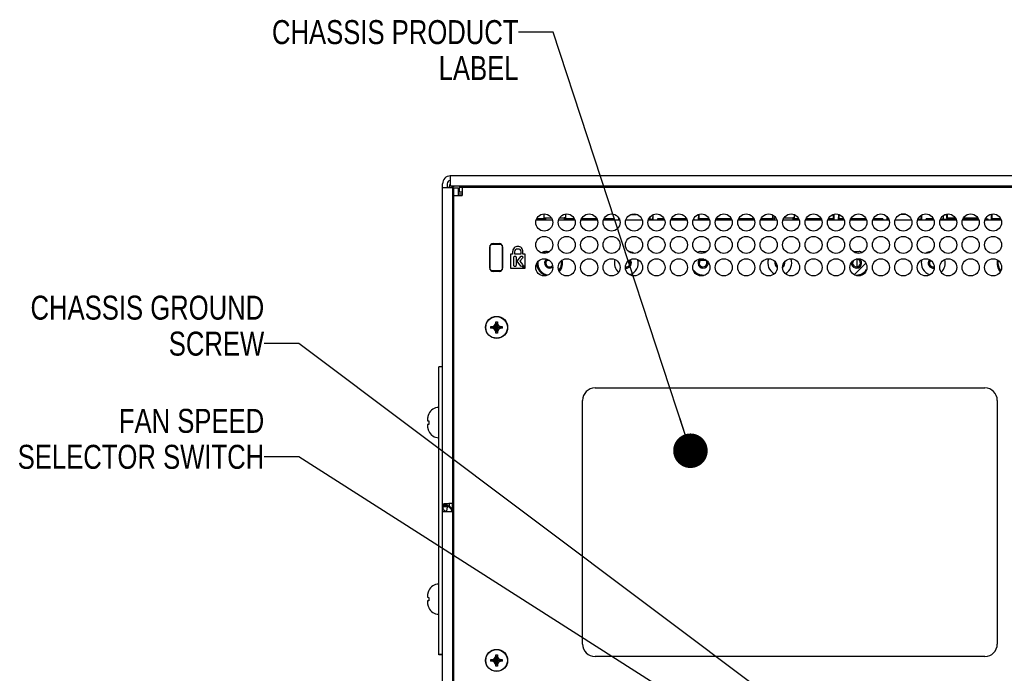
# Model space of a CAD drawing. Header units: inches. Extents: x 0 to 34, y 0 to 22.
# Tile 36 of 37: x 23.3 to 28.5, y 13.6 to 17. Entities that reach past the tile are written whole.
import ezdxf

# ---------------------------------------------------------------- set-up
doc = ezdxf.new("R2010")
doc.units = ezdxf.units.IN
doc.header["$LTSCALE"] = 1.87
doc.header["$MEASUREMENT"] = 0
doc.layers.get('0').update_dxf_attribs({"linetype": 'CONTINUOUS'})
for name, color, linetype in [('02___PRT_ALL_AXES', 7, 'CONTINUOUS'), ('0_COMPONENTS', 7, 'CONTINUOUS'), ('DATUMCURVES', 7, 'CONTINUOUS'), ('DETAIL', 7, 'CONTINUOUS')]:
    doc.layers.add(name, color=color, linetype=linetype)
doc.styles.get("Standard").update_dxf_attribs({"font": 'txt', "width": 0.8})
doc.dimstyles.get("Standard").update_dxf_attribs({"dimtxt": 0.125, "dimasz": 0.18, "dimexe": 0.18, "dimexo": 0.0625, "dimgap": 0.09, "dimtad": 0, "dimtih": 1, "dimtoh": 1, "dimdec": 3, "dimzin": 4, "dimdsep": 46, "dimtxsty": 'STANDARD', "dimblk": '_FILLED', "dimblk1": '_FILLED', "dimblk2": '_FILLED', "dimcen": 0.09, "dimadec": 0, "dimazin": 0, "dimtol": 1, "dimtp": 0.01, "dimtm": 0.01, "dimtfac": 1, "dimtdec": 3, "dimtofl": 0, "dimtmove": 0, "dimatfit": 3, "dimldrblk": '_FILLED', "dimfxl": 1, "dimtolj": 1, "dimtzin": 4, "dimarcsym": 0})

# ---------------------------------------------------------------- blocks, each defined once
blk = doc.blocks.new('_FILLED')
at = {"color": 0, "linetype": 'BYBLOCK'}
blk.add_solid([(0, 0), (-1, 0.174), (-1, -0.174)], dxfattribs=at)

msp = doc.modelspace()

# ---------------------------------------------------------------- linework, layer by layer
at = {"color": 3, "linetype": 'CONTINUOUS'}
for p, q in [((25.57709, 16.1992), (25.57709, 16.1462)), ((30.55709, 16.1992), (25.57709, 16.1992)), ((25.53709, 12.7547), (25.53709, 16.1592)), ((25.53709, 16.1392), (25.59009, 16.1392)), ((30.55709, 16.1462), (25.57709, 16.1462)), ((25.59009, 14.49371), (25.59009, 16.1392)), ((25.61909, 16.1362), (25.61909, 16.0972)), ((25.62409, 16.1172), (25.63909, 16.1172)), ((25.55759, 14.49049), (25.54715, 14.4897)), ((25.56108, 14.49073), (25.55759, 14.49049)), ((25.56359, 14.4909), (25.56108, 14.49073)), ((25.56629, 14.49108), (25.56359, 14.4909)), ((25.56959, 14.49131), (25.56629, 14.49108)), ((25.53709, 14.4497), (25.59009, 14.4497)), ((25.56002, 14.4511), (25.55891, 14.45153)), ((25.59009, 12.7752), (25.59009, 14.4497))]:
    msp.add_line(p, q, dxfattribs=at)
at = {"color": 7, "linetype": 'CONTINUOUS'}
for p, q in [((25.56109, 16.1592), (25.56109, 16.1392)), ((25.58709, 16.1392), (25.58709, 16.14193)), ((25.59509, 12.7777), (25.59509, 16.1362)), ((25.61909, 16.1362), (25.59509, 16.1362)), ((25.62409, 16.1412), (25.62409, 16.1172)), ((25.62409, 16.1412), (30.51009, 16.1412)), ((25.63909, 16.1412), (25.63909, 16.0972)), ((25.75809, 16.1462), (25.75809, 16.1412)), ((25.76857, 16.1412), (25.76857, 16.1462)), ((25.78059, 16.1412), (25.78059, 16.1462)), ((25.78171, 16.1412), (25.78088, 16.1462)), ((26.0018, 16.1462), (26.00097, 16.1412)), ((26.00209, 16.1412), (26.00209, 16.1462)), ((26.01254, 16.1462), (26.01254, 16.1412)), ((26.02459, 16.1412), (26.02459, 16.1462)), ((26.03709, 16.14477), (26.03709, 16.1412)), ((28.03909, 16.1412), (28.03909, 16.1462)), ((28.09509, 16.1412), (28.09509, 16.1462)), ((25.5901, 16.07494), (25.59509, 16.07494)), ((25.5908, 16.10564), (25.59509, 16.10564)), ((25.5908, 16.07564), (25.59509, 16.07564)), ((25.59509, 16.0972), (25.63909, 16.0972)), ((25.61909, 16.10564), (25.63909, 16.10564)), ((25.59509, 16.04443), (25.59009, 16.04443)), ((25.59009, 16.02288), (25.59509, 16.02288)), ((25.59509, 16.01943), (25.59009, 16.01943)), ((25.5901, 16.04744), (25.59509, 16.04744)), ((25.59167, 16.01261), (25.59167, 16.01761)), ((25.59009, 16.0093), (25.59509, 16.00954)), ((25.59009, 15.98498), (25.59509, 15.98507)), ((25.59485, 15.967), (25.59009, 15.967)), ((25.59509, 16.01261), (25.59167, 16.01261)), ((26.06584, 15.97652), (26.02708, 15.97652)), ((26.02713, 15.97538), (26.02729, 15.97145)), ((26.06584, 15.97652), (26.0648, 15.97145)), ((26.06584, 15.9803), (26.07394, 15.98192)), ((26.06584, 15.97652), (26.06584, 15.9803)), ((26.06672, 15.9803), (26.06672, 16.00078)), ((26.07359, 15.99836), (26.07366, 16.00078)), ((26.07394, 15.98192), (26.07394, 15.97145)), ((26.07394, 15.98192), (26.10328, 15.98192)), ((26.1479, 15.98192), (26.17025, 15.98192)), ((26.17025, 15.98192), (26.17025, 15.97145)), ((26.17834, 15.9803), (26.17025, 15.98192)), ((26.17157, 15.99903), (26.17159, 15.99836)), ((26.17747, 16.00078), (26.17747, 15.9803)), ((26.17834, 15.9803), (26.17834, 15.97652)), ((26.17834, 15.97652), (26.17938, 15.97145)), ((26.2234, 15.97652), (26.17834, 15.97652)), ((26.3404, 15.97652), (26.26178, 15.97652)), ((26.43166, 15.97652), (26.37878, 15.97652)), ((26.43166, 15.97652), (26.43145, 15.97145)), ((26.43166, 15.97145), (26.43166, 15.97652)), ((26.45539, 15.97145), (26.45539, 15.98)), ((26.45685, 15.97145), (26.45647, 15.97809)), ((26.45672, 15.97364), (26.45906, 15.97364)), ((26.52182, 15.99876), (26.54836, 15.99876)), ((26.52422, 15.99963), (26.54596, 15.99963)), ((26.61752, 15.97345), (26.61584, 15.97145)), ((26.61865, 15.97364), (26.63246, 15.97364)), ((26.61915, 15.97114), (26.61915, 15.97348)), ((26.63233, 15.97145), (26.63292, 15.98243)), ((26.63292, 15.99661), (26.63292, 15.98243)), ((26.63379, 15.99693), (26.63379, 15.97145)), ((26.65753, 15.97652), (26.65774, 15.97145)), ((26.65753, 15.97652), (26.65753, 15.97145)), ((26.6914, 15.97652), (26.65753, 15.97652)), ((26.8084, 15.97652), (26.72978, 15.97652)), ((26.84668, 15.97634), (26.84677, 15.97145)), ((26.87038, 15.99787), (26.86992, 15.97145)), ((26.8726, 15.99868), (26.8726, 15.97652)), ((26.8726, 15.97652), (26.87281, 15.97145)), ((26.9254, 15.97652), (26.8726, 15.97652)), ((27.0424, 15.97652), (26.96378, 15.97652)), ((27.1594, 15.97652), (27.08078, 15.97652)), ((27.25784, 15.97652), (27.19778, 15.97652)), ((27.25784, 15.97652), (27.2568, 15.97145)), ((27.25784, 15.9803), (27.26594, 15.98192)), ((27.25784, 15.97652), (27.25784, 15.9803)), ((27.25872, 15.9803), (27.25872, 15.99572)), ((27.26594, 15.98192), (27.26594, 15.97145)), ((27.26594, 15.98192), (27.27328, 15.98192)), ((27.3179, 15.98192), (27.36225, 15.98192)), ((27.36225, 15.98192), (27.36225, 15.97145)), ((27.37034, 15.9803), (27.36225, 15.98192)), ((27.36355, 16.00015), (27.36359, 15.99835)), ((27.36947, 15.99799), (27.36947, 15.9803)), ((27.37034, 15.9803), (27.37034, 15.97652)), ((27.37034, 15.97652), (27.37138, 15.97145)), ((27.3934, 15.97652), (27.37034, 15.97652)), ((27.5104, 15.97652), (27.43178, 15.97652)), ((27.57408, 15.97652), (27.54878, 15.97652)), ((27.57408, 15.97652), (27.57387, 15.97145)), ((27.57408, 15.99849), (27.57408, 15.97652)), ((27.57628, 15.99929), (27.57677, 15.97145)), ((27.6004, 15.99911), (27.59992, 15.97145)), ((27.6026, 15.99831), (27.6026, 15.97652)), ((27.6026, 15.97652), (27.60281, 15.97145)), ((27.6274, 15.97652), (27.6026, 15.97652)), ((27.7444, 15.97652), (27.66578, 15.97652)), ((27.83166, 15.97652), (27.78278, 15.97652)), ((27.83166, 15.97652), (27.83145, 15.97145)), ((27.83166, 15.97652), (27.83166, 15.97145)), ((27.85539, 15.97145), (27.85539, 15.98622)), ((27.85626, 15.98541), (27.85626, 15.98243)), ((27.85685, 15.97145), (27.85626, 15.98243)), ((27.85672, 15.97364), (27.86306, 15.97364)), ((27.95236, 15.99876), (27.92582, 15.99876)), ((27.94996, 15.99963), (27.92822, 15.99963)), ((28.01584, 15.97145), (28.01752, 15.97345)), ((28.01865, 15.97364), (28.03246, 15.97364)), ((28.01915, 15.97114), (28.01915, 15.97348)), ((28.03233, 15.97145), (28.03292, 15.98243)), ((28.03292, 15.98243), (28.03292, 15.99472)), ((28.03379, 15.99545), (28.03379, 15.97145)), ((28.05753, 15.97652), (28.05774, 15.97145)), ((28.05753, 15.97145), (28.05753, 15.97652)), ((28.0954, 15.97652), (28.05753, 15.97652)), ((28.13988, 15.97145), (28.13988, 15.97578)), ((28.13988, 15.97578), (28.14066, 15.97145)), ((28.13988, 15.97578), (28.14931, 15.97578)), ((28.14931, 15.97578), (28.14853, 15.97145)), ((28.14931, 15.97578), (28.14931, 15.9942)), ((28.14931, 15.97364), (28.16386, 15.97364)), ((28.16212, 15.99959), (28.16386, 15.97964)), ((28.16386, 15.97964), (28.16782, 15.98043)), ((28.2106, 15.97964), (28.16386, 15.97964)), ((28.16386, 15.97364), (28.21406, 15.97364)), ((28.16782, 16.00078), (28.16782, 15.98043)), ((28.16782, 15.98043), (28.21014, 15.98043)), ((28.24913, 15.97364), (28.33106, 15.97364)), ((28.3276, 15.97964), (28.25259, 15.97964)), ((28.25304, 15.98043), (28.32714, 15.98043)), ((28.36613, 15.97364), (28.36988, 15.97364)), ((28.36988, 15.98015), (28.36988, 15.97578)), ((28.36988, 15.97578), (28.37066, 15.97145)), ((28.36988, 15.97578), (28.37931, 15.97578)), ((28.37931, 15.97578), (28.37853, 15.97145)), ((28.37931, 15.97578), (28.37931, 15.97145)), ((28.39959, 15.97145), (28.39959, 16.00078)), ((28.4026, 15.97652), (28.4026, 16.00078)), ((28.4026, 15.97652), (28.40281, 15.97145)), ((28.4464, 15.97652), (28.4026, 15.97652)), ((25.59009, 15.855), (25.59485, 15.855)), ((25.59009, 15.83502), (25.59509, 15.83493)), ((25.59009, 15.81269), (25.59509, 15.81246)), ((25.78529, 15.7109), (25.78529, 15.838)), ((25.79191, 15.84463), (25.84027, 15.84463)), ((25.8469, 15.838), (25.8469, 15.7109)), ((25.59009, 15.7783), (25.59218, 15.77834)), ((25.59459, 15.78075), (25.59218, 15.77834)), ((25.59218, 15.65246), (25.59218, 15.77834)), ((26.08359, 15.76157), (26.08359, 15.75945)), ((26.89009, 15.76463), (26.89009, 15.75945)), ((27.69659, 15.76533), (27.69659, 15.72557)), ((26.09177, 15.75945), (26.08065, 15.75945)), ((26.90954, 15.75945), (26.88065, 15.75945)), ((25.84027, 15.70427), (25.79191, 15.70427)), ((25.59509, 15.65246), (25.59009, 15.65246)), ((25.59509, 15.49695), (25.59009, 15.49695)), ((25.78934, 15.40545), (25.78934, 15.41445)), ((25.78934, 15.41445), (25.84784, 15.40545)), ((25.78934, 15.41445), (25.79834, 15.41445)), ((25.78934, 15.40545), (25.84784, 15.41445)), ((25.79834, 15.40545), (25.78934, 15.40545)), ((25.79834, 15.41445), (25.80833, 15.42022)), ((25.79834, 15.41445), (25.83884, 15.40545)), ((25.79834, 15.40545), (25.83884, 15.41445)), ((25.80833, 15.39969), (25.79834, 15.40545)), ((25.80833, 15.42022), (25.81409, 15.4302)), ((25.80833, 15.39969), (25.82886, 15.42022)), ((25.80833, 15.42022), (25.82886, 15.39969)), ((25.81409, 15.3807), (25.82309, 15.4392)), ((25.81409, 15.4302), (25.81409, 15.4392)), ((25.82309, 15.3807), (25.81409, 15.4392)), ((25.81409, 15.4392), (25.82309, 15.4392)), ((25.81409, 15.3897), (25.82309, 15.4302)), ((25.82309, 15.3897), (25.81409, 15.4302)), ((25.82309, 15.4392), (25.82309, 15.4302)), ((25.82309, 15.4302), (25.82886, 15.42022)), ((25.82886, 15.42022), (25.83884, 15.41445)), ((25.83884, 15.40545), (25.82886, 15.39969)), ((25.83884, 15.41445), (25.84784, 15.41445)), ((25.84784, 15.40545), (25.83884, 15.40545)), ((25.84784, 15.41445), (25.84784, 15.40545)), ((25.81409, 15.3897), (25.80833, 15.39969)), ((25.81409, 15.3807), (25.81409, 15.3897)), ((25.82309, 15.3807), (25.81409, 15.3807)), ((25.82886, 15.39969), (25.82309, 15.3897)), ((25.82309, 15.3897), (25.82309, 15.3807)), ((25.59509, 15.31646), (25.59009, 15.31646)), ((25.51709, 13.70363), (25.51709, 15.20444)), ((25.53709, 15.20444), (25.51709, 15.20444)), ((25.59509, 15.16095), (25.59009, 15.16095)), ((25.59509, 14.99146), (25.59009, 14.99146)), ((25.46446, 14.95859), (25.46446, 14.95765)), ((25.45908, 14.92341), (25.46446, 14.92283)), ((25.46446, 14.90457), (25.45908, 14.90399)), ((25.46446, 14.92283), (25.46446, 14.90457)), ((25.46446, 14.86976), (25.46446, 14.86882)), ((25.59509, 14.83595), (25.59009, 14.83595)), ((25.59218, 14.73216), (25.59218, 14.83595)), ((25.59218, 14.73216), (25.59009, 14.7322)), ((25.59459, 14.72975), (25.59218, 14.73216)), ((25.53709, 14.48809), (25.56109, 14.48809)), ((25.53709, 14.48148), (25.56109, 14.48148)), ((25.53709, 14.47668), (25.56109, 14.47668)), ((25.56109, 14.47668), (25.56109, 14.4909)), ((25.56111, 14.47638), (25.56109, 14.47668)), ((25.5707, 14.49139), (25.5707, 14.47864)), ((25.58749, 14.49291), (25.58749, 14.44902)), ((25.58762, 14.482), (25.58814, 14.48253)), ((25.59485, 14.482), (25.58762, 14.482)), ((25.58998, 14.49998), (25.59509, 14.50007)), ((25.59009, 14.5243), (25.59509, 14.52454)), ((25.59106, 14.49371), (25.59106, 14.48253)), ((25.55891, 14.45153), (25.56197, 14.47501)), ((25.59009, 14.37), (25.59485, 14.37)), ((25.59009, 14.35002), (25.59514, 14.34993)), ((25.59009, 14.32769), (25.59509, 14.32746)), ((25.59509, 14.3252), (25.59009, 14.3252)), ((25.59106, 14.36947), (25.59106, 14.35)), ((25.59509, 14.3162), (25.59009, 14.3162)), ((25.59509, 14.2602), (25.59009, 14.2602)), ((25.59509, 14.2167), (25.59009, 14.2167)), ((25.59509, 14.0917), (25.59009, 14.0917)), ((25.59509, 14.07796), (25.59009, 14.07796)), ((25.46446, 14.03859), (25.46446, 14.03765)), ((25.45908, 14.00341), (25.46446, 14.00283)), ((25.46446, 13.98457), (25.45908, 13.98399)), ((25.46446, 14.00283), (25.46446, 13.98457)), ((25.46446, 13.94976), (25.46446, 13.94882)), ((25.59509, 13.92245), (25.59009, 13.92245)), ((25.59509, 13.75296), (25.59009, 13.75296)), ((25.53709, 13.70444), (25.51709, 13.70444)), ((25.53709, 13.70363), (25.51709, 13.70363)), ((25.78934, 13.66945), (25.78934, 13.67845)), ((25.78934, 13.67845), (25.84784, 13.66945)), ((25.78934, 13.67845), (25.79834, 13.67845)), ((25.78934, 13.66945), (25.84784, 13.67845)), ((25.79834, 13.66945), (25.78934, 13.66945)), ((25.79834, 13.67845), (25.80833, 13.68422)), ((25.79834, 13.67845), (25.83884, 13.66945)), ((25.79834, 13.66945), (25.83884, 13.67845)), ((25.80833, 13.66369), (25.79834, 13.66945)), ((25.80833, 13.68422), (25.81409, 13.6942)), ((25.80833, 13.68422), (25.82886, 13.66369)), ((25.80833, 13.66369), (25.82886, 13.68422)), ((25.81409, 13.6537), (25.80833, 13.66369)), ((25.81409, 13.6942), (25.81409, 13.7032)), ((25.82309, 13.6447), (25.81409, 13.7032)), ((25.81409, 13.6447), (25.82309, 13.7032)), ((25.81409, 13.7032), (25.82309, 13.7032)), ((25.82309, 13.6537), (25.81409, 13.6942)), ((25.81409, 13.6537), (25.82309, 13.6942)), ((25.82309, 13.7032), (25.82309, 13.6942)), ((25.82309, 13.6942), (25.82886, 13.68422)), ((25.82886, 13.66369), (25.82309, 13.6537)), ((25.82886, 13.68422), (25.83884, 13.67845)), ((25.83884, 13.66945), (25.82886, 13.66369)), ((25.83884, 13.67845), (25.84784, 13.67845)), ((25.84784, 13.66945), (25.83884, 13.66945)), ((25.84784, 13.67845), (25.84784, 13.66945)), ((25.81409, 13.6447), (25.81409, 13.6537)), ((25.82309, 13.6447), (25.81409, 13.6447)), ((25.82309, 13.6537), (25.82309, 13.6447))]:
    msp.add_line(p, q, dxfattribs=at)
for centre, radius in [((25.81859, 15.40995), 0.0575), ((25.81859, 15.40995), 0.05625), ((25.81859, 13.67395), 0.0575), ((25.81859, 13.67395), 0.05625)]:
    msp.add_circle(centre, radius, dxfattribs=at)
at = {"color": 3, "linetype": 'CONTINUOUS'}
for centre, radius, start, end in [((25.57709, 16.1592), 0.04, 90, 180), ((25.56271, 14.47667), 0.02562, 179.97146, 200.4097), ((25.56227, 14.47636), 0.02507, 224.3213, 241.87134), ((25.56212, 14.4761), 0.02478, 241.89876, 262.5617)]:
    msp.add_arc(centre, radius, start, end, dxfattribs=at)
at = {"color": 7, "linetype": 'CONTINUOUS'}
for centre, radius, start, end in [((25.57709, 16.1592), 0.016, 94.99776, 180), ((26.2458, 15.9941), 0.17226, 177.73308, 178.58504), ((25.97376, 15.99336), 0.1979, 1.44641, 1.65893), ((27.17512, 15.99361), 0.18853, 1.44268, 2.0294), ((25.1765, 15.91982), 2.84266, 1.08499, 1.20401), ((25.51709, 14.93461), 0.05783, 90, 155.50545), ((25.55273, 14.92452), 0.09485, 170.8804, 171.94053), ((25.585, 14.91371), 0.12854, 166.90968, 168.40504), ((25.58498, 14.91372), 0.12852, 166.10681, 166.90963), ((25.58496, 14.91373), 0.1285, 165.20809, 166.10682), ((25.58495, 14.91373), 0.12848, 163.2893, 165.20807), ((25.51956, 14.93336), 0.06021, 160.92184, 163.29027), ((25.51922, 14.93348), 0.05986, 158.54784, 160.92139), ((25.51896, 14.93358), 0.05958, 156.1709, 158.54745), ((25.55339, 14.92445), 0.09551, 176.03729, 177.03074), ((25.55339, 14.90295), 0.09551, 182.96924, 184.02722), ((25.55327, 14.92446), 0.09539, 175.65879, 176.03714), ((25.55325, 14.90294), 0.09537, 184.02739, 184.4276), ((25.55319, 14.92447), 0.0953, 175.03382, 175.65883), ((25.55317, 14.90294), 0.09529, 184.42757, 185.06734), ((25.5531, 14.92447), 0.09522, 174.56357, 175.03379), ((25.55309, 14.90293), 0.0952, 185.06737, 185.55224), ((25.55303, 14.92448), 0.09515, 174.01748, 174.56358), ((25.55301, 14.90292), 0.09513, 185.55224, 186.0936), ((25.55296, 14.92449), 0.09508, 173.47949, 174.01747), ((25.55295, 14.90291), 0.09506, 186.09361, 186.63628), ((25.5529, 14.9245), 0.09502, 172.9865, 173.47948), ((25.55289, 14.90291), 0.095, 186.63629, 187.10981), ((25.55284, 14.9245), 0.09496, 172.34978, 172.98651), ((25.55283, 14.9029), 0.09495, 187.1098, 187.73667), ((25.55279, 14.92451), 0.0949, 171.94049, 172.34976), ((25.55278, 14.90289), 0.0949, 187.7367, 188.11834), ((25.55273, 14.90289), 0.09485, 188.1183, 189.11961), ((25.585, 14.91369), 0.12854, 191.59496, 193.09), ((25.58498, 14.91368), 0.12852, 193.09004, 193.8998), ((25.58496, 14.91368), 0.1285, 193.8998, 194.79146), ((25.58495, 14.91368), 0.12848, 194.79148, 196.7107), ((25.51929, 14.89396), 0.05993, 196.70484, 203.81727), ((25.51709, 14.8928), 0.05783, 204.49455, 270), ((25.51709, 14.01461), 0.05783, 90, 155.50545), ((25.55303, 14.00448), 0.09515, 174.01748, 174.56358), ((25.55296, 14.00449), 0.09508, 173.47949, 174.01747), ((25.5529, 14.0045), 0.09502, 172.9865, 173.47948), ((25.55284, 14.0045), 0.09496, 172.34978, 172.98651), ((25.55279, 14.00451), 0.0949, 171.94049, 172.34976), ((25.55273, 14.00452), 0.09485, 170.8804, 171.94053), ((25.585, 13.99372), 0.12854, 166.90968, 168.40504), ((25.58498, 13.99372), 0.12852, 166.10681, 166.90963), ((25.58496, 13.99373), 0.1285, 165.20809, 166.10682), ((25.58495, 13.99373), 0.12848, 163.2893, 165.20807), ((25.51956, 14.01336), 0.06021, 160.92184, 163.29027), ((25.51922, 14.01348), 0.05986, 158.54784, 160.92139), ((25.51896, 14.01358), 0.05958, 156.1709, 158.54745), ((25.55339, 14.00445), 0.09551, 176.03729, 177.03074), ((25.55339, 13.98295), 0.09551, 182.96924, 184.02722), ((25.55327, 14.00446), 0.09539, 175.65879, 176.03714), ((25.55325, 13.98294), 0.09537, 184.02739, 184.4276), ((25.55319, 14.00447), 0.0953, 175.03382, 175.65883), ((25.55317, 13.98294), 0.09529, 184.42757, 185.06734), ((25.5531, 14.00448), 0.09522, 174.56357, 175.03379), ((25.55309, 13.98293), 0.0952, 185.06737, 185.55224), ((25.55301, 13.98292), 0.09513, 185.55224, 186.0936), ((25.55295, 13.98291), 0.09506, 186.09361, 186.63628), ((25.55289, 13.98291), 0.095, 186.63629, 187.10981), ((25.55283, 13.9829), 0.09495, 187.1098, 187.73667), ((25.55278, 13.98289), 0.0949, 187.7367, 188.11834), ((25.55273, 13.98289), 0.09485, 188.1183, 189.11961), ((25.585, 13.99369), 0.12854, 191.59496, 193.09), ((25.58498, 13.99368), 0.12852, 193.09004, 193.8998), ((25.58496, 13.99368), 0.1285, 193.8998, 194.79146), ((25.58495, 13.99368), 0.12848, 194.79148, 196.7107), ((25.51929, 13.97396), 0.05993, 196.70484, 203.81727), ((25.51709, 13.9728), 0.05783, 204.49455, 270)]:
    msp.add_arc(centre, radius, start, end, dxfattribs=at)
for centre, major_axis, ratio, start_param, end_param in [((25.6031, 16.13792), (-0.02299, 0.02299), 0.9996955, 6.4509967, 7.0291598), ((25.60257, 16.13845), (0.02299, -0.02299), 0.9996955, -3.0032939, -2.7489875), ((25.76106, 16.05193), (0, 0.40076), 0.0174551, 1.334886, 1.3461236), ((26.0211, 16.05193), (0, 0.40076), 0.0174551, -1.3461236, -1.334886), ((25.60089, 15.81017), (0.01, 0), 0.0174551, -3.1241394, -2.2066388), ((25.60089, 15.78205), (0.01, 0), 0.0174551, 2.1993667, 3.1241394), ((25.60089, 14.72845), (0.01, 0), 0.0174551, -3.1241394, -2.1993667), ((25.60089, 14.52682), (0.01, 0), 0.0174551, 8.4898241, 9.4073247)]:
    msp.add_ellipse(centre, major_axis=major_axis, ratio=ratio, start_param=start_param, end_param=end_param, dxfattribs=at)
for points, knots in [([(25.59842, 16.1456), (25.59751, 16.1456), (25.59567, 16.14525), (25.5933, 16.14379), (25.59163, 16.14159), (25.5911, 16.13982), (25.591, 16.13893)], [0, 0, 0, 0, 0.252295, 0.5035428, 0.7523646, 1, 1, 1, 1]), ([(26.61824, 15.98573), (26.61823, 15.98493), (26.61821, 15.98338), (26.61816, 15.98113), (26.61809, 15.97909), (26.618, 15.97731), (26.6179, 15.97583), (26.6178, 15.97481), (26.61772, 15.97418), (26.61766, 15.97384), (26.6176, 15.97361), (26.61755, 15.97349), (26.61752, 15.97345)], [0, 0, 0, 0, 0.1949392, 0.3785014, 0.5456555, 0.691854, 0.8131325, 0.9062305, 0.941459, 0.9688326, 0.9882888, 1, 1, 1, 1]), ([(28.01807, 15.97867), (28.01803, 15.97798), (28.01797, 15.97676), (28.01786, 15.97533), (28.01776, 15.97445), (28.01769, 15.97398), (28.01761, 15.97367), (28.01756, 15.9735), (28.01752, 15.97345)], [0, 0, 0, 0, 0.3941585, 0.6989783, 0.8141029, 0.9028957, 0.9647484, 1, 1, 1, 1]), ([(25.45801, 14.9294), (25.45805, 14.9289), (25.45828, 14.92688), (25.45869, 14.92489), (25.45908, 14.92341)], [0, 0, 0, 0, 0.2466087, 1, 1, 1, 1]), ([(25.45908, 14.90399), (25.45895, 14.9035), (25.45846, 14.90153), (25.45814, 14.89951), (25.45801, 14.898)], [0, 0, 0, 0, 0.2539693, 1, 1, 1, 1]), ([(25.56184, 14.48949), (25.56172, 14.48938), (25.56137, 14.48899), (25.56109, 14.48847), (25.56109, 14.48809)], [0, 0, 0, 0, 0.293572, 1, 1, 1, 1]), ([(25.56197, 14.47501), (25.56186, 14.47503), (25.56135, 14.47531), (25.56116, 14.47593), (25.56111, 14.47637)], [0, 0, 0, 0, 0.1980332, 1, 1, 1, 1]), ([(25.58509, 14.44902), (25.58509, 14.45217), (25.58391, 14.45851), (25.5789, 14.46673), (25.5713, 14.47266), (25.56512, 14.47461), (25.56197, 14.47501)], [0, 0, 0, 0, 0.2502081, 0.4984605, 0.7476781, 1, 1, 1, 1]), ([(25.45801, 14.0094), (25.45805, 14.0089), (25.45828, 14.00688), (25.45869, 14.00489), (25.45908, 14.00341)], [0, 0, 0, 0, 0.2466087, 1, 1, 1, 1]), ([(25.45908, 13.98399), (25.45895, 13.9835), (25.45846, 13.98153), (25.45814, 13.97951), (25.45801, 13.978)], [0, 0, 0, 0, 0.2539693, 1, 1, 1, 1])]:
    msp.add_open_spline(points, degree=3, knots=knots, dxfattribs=at)
at = {"color": 3, "linetype": 'CONTINUOUS'}
for points, knots in [([(25.54715, 14.4897), (25.54574, 14.48958), (25.54375, 14.4894), (25.54128, 14.48911), (25.53984, 14.48891), (25.5387, 14.48873), (25.53785, 14.48852), (25.53736, 14.48837), (25.53709, 14.48818), (25.53709, 14.48809)], [0, 0, 0, 0, 0.4130732, 0.5830607, 0.7256287, 0.8387946, 0.9217497, 0.9744672, 1, 1, 1, 1]), ([(25.59009, 14.49371), (25.59009, 14.49365), (25.58996, 14.49351), (25.58947, 14.4933), (25.58839, 14.49304), (25.58659, 14.49276), (25.58415, 14.49247), (25.58113, 14.49218), (25.57762, 14.49189), (25.57372, 14.4916), (25.571, 14.4914), (25.56959, 14.49131)], [0, 0, 0, 0, 0.0084966, 0.0238059, 0.0789938, 0.1673323, 0.2869663, 0.4343185, 0.6055404, 0.7958916, 1, 1, 1, 1]), ([(25.54433, 14.45884), (25.54249, 14.46073), (25.54041, 14.46367), (25.53901, 14.46691), (25.5387, 14.46773)], [0, 0, 0, 0, 0.7492132, 1, 1, 1, 1])]:
    msp.add_open_spline(points, degree=3, knots=knots, dxfattribs=at)
at = {"layer": '02___PRT_ALL_AXES', "color": 7, "linetype": 'CONTINUOUS'}
for p, q in [((25.78282, 15.7193), (25.78282, 15.8296)), ((25.80032, 15.8471), (25.83187, 15.8471)), ((25.84937, 15.8296), (25.84937, 15.7193)), ((25.83187, 15.7018), (25.80032, 15.7018)), ((26.33207, 15.0942), (28.36407, 15.0942)), ((26.26707, 13.7592), (26.26707, 15.0292)), ((28.42907, 15.0292), (28.42907, 13.7592)), ((28.36407, 13.6942), (26.33207, 13.6942))]:
    msp.add_line(p, q, dxfattribs=at)
at = {"layer": '02___PRT_ALL_AXES', "color": 3, "linetype": 'CONTINUOUS'}
msp.add_line((25.53709, 14.47668), (25.53709, 14.4497), dxfattribs=at)
at = {"layer": '02___PRT_ALL_AXES', "color": 7, "linetype": 'CONTINUOUS'}
for centre in [(26.06709, 15.95695), (26.18409, 15.95695), (26.30109, 15.95695), (26.41809, 15.95695), (26.53509, 15.95695), (26.65209, 15.95695), (26.76909, 15.95695), (26.88609, 15.95695), (27.00309, 15.95695), (27.12009, 15.95695), (27.23709, 15.95695), (27.35409, 15.95695), (27.47109, 15.95695), (27.58809, 15.95695), (27.70509, 15.95695), (27.82209, 15.95695), (27.93909, 15.95695), (28.05609, 15.95695), (28.17309, 15.95695), (28.29009, 15.95695), (28.40709, 15.95695), (26.06709, 15.83995), (26.18409, 15.83995), (26.30109, 15.83995), (26.41809, 15.83995), (26.53509, 15.83995), (26.65209, 15.83995), (26.76909, 15.83995), (26.88609, 15.83995), (27.00309, 15.83995), (27.12009, 15.83995), (27.23709, 15.83995), (27.35409, 15.83995), (27.47109, 15.83995), (27.58809, 15.83995), (27.70509, 15.83995), (27.82209, 15.83995), (27.93909, 15.83995), (28.05609, 15.83995), (28.17309, 15.83995), (28.29009, 15.83995), (28.40709, 15.83995), (26.06709, 15.72295), (26.18409, 15.72295), (26.30109, 15.72295), (26.41809, 15.72295), (26.53509, 15.72295), (26.65209, 15.72295), (26.76909, 15.72295), (26.88609, 15.72295), (27.00309, 15.72295), (27.12009, 15.72295), (27.23709, 15.72295), (27.35409, 15.72295), (27.47109, 15.72295), (27.58809, 15.72295), (27.70509, 15.72295), (27.82209, 15.72295), (27.93909, 15.72295), (28.05609, 15.72295), (28.17309, 15.72295), (28.29009, 15.72295), (28.40709, 15.72295)]:
    msp.add_circle(centre, 0.0445, dxfattribs=at)
for centre, radius, start, end in [((25.80032, 15.8296), 0.0175, 90, 180), ((25.83187, 15.8296), 0.0175, 0, 90), ((25.80032, 15.7193), 0.0175, 180, 270), ((25.83187, 15.7193), 0.0175, 270, 360), ((26.33207, 15.0292), 0.065, 90, 180), ((28.36407, 15.0292), 0.065, 0, 90), ((25.55903, 14.45538), 0.02606, 0.06549, 20.85973), ((26.33207, 13.7592), 0.065, 180, 270), ((28.36407, 13.7592), 0.065, 270, 360)]:
    msp.add_arc(centre, radius, start, end, dxfattribs=at)
at = {"layer": '02___PRT_ALL_AXES', "color": 3, "linetype": 'CONTINUOUS'}
for centre, start, end in [((26.09509, 15.74545), 118.72736, 318.1281), ((26.89509, 15.74545), 77.92153, 60.87286), ((27.69509, 15.74545), 123.28326, 95.58758), ((28.09509, 15.74545), 135.67206, 284.36776), ((26.49509, 15.74545), 258.48112, 42.50874), ((27.29509, 15.74545), 180, 220.27451), ((27.29509, 15.74545), 326.77671, 350.46805)]:
    msp.add_arc(centre, 0.02018, start, end, dxfattribs=at)
at = {"layer": '02___PRT_ALL_AXES', "color": 7, "linetype": 'CONTINUOUS'}
msp.add_ellipse((25.89134, 16.14334), major_axis=(0.0375, 0), ratio=0.0524078, start_param=0, end_param=3.1415927, dxfattribs=at)
msp.add_open_spline([(25.57104, 14.47853), (25.56823, 14.48), (25.56511, 14.48099), (25.56197, 14.48139)], degree=3, dxfattribs=at)
msp.add_open_spline([(25.58338, 14.46466), (25.58227, 14.46759), (25.57892, 14.4731), (25.57383, 14.47706), (25.57104, 14.47853)], degree=3, knots=[0, 0, 0, 0, 0.4989542, 1, 1, 1, 1], dxfattribs=at)
at = {"layer": '0_COMPONENTS', "color": 7, "linetype": 'CONTINUOUS'}
for p, q in [((26.02515, 15.97145), (26.10904, 15.97145)), ((26.14215, 15.97145), (26.22604, 15.97145)), ((26.25915, 15.97145), (26.34304, 15.97145)), ((26.37615, 15.97145), (26.46004, 15.97145)), ((26.49315, 15.97145), (26.57704, 15.97145)), ((26.61015, 15.97145), (26.69404, 15.97145)), ((26.72715, 15.97145), (26.81104, 15.97145)), ((26.84415, 15.97145), (26.92804, 15.97145)), ((26.96115, 15.97145), (27.04504, 15.97145)), ((27.07815, 15.97145), (27.16204, 15.97145)), ((27.19515, 15.97145), (27.27904, 15.97145)), ((27.31215, 15.97145), (27.39604, 15.97145)), ((27.42915, 15.97145), (27.51304, 15.97145)), ((27.54615, 15.97145), (27.63004, 15.97145)), ((27.66315, 15.97145), (27.74704, 15.97145)), ((27.78015, 15.97145), (27.86404, 15.97145)), ((27.89715, 15.97145), (27.98104, 15.97145)), ((28.01415, 15.97145), (28.09804, 15.97145)), ((28.13115, 15.97145), (28.21504, 15.97145)), ((28.24815, 15.97145), (28.33204, 15.97145)), ((28.36515, 15.97145), (28.44904, 15.97145))]:
    msp.add_line(p, q, dxfattribs=at)
at = {"layer": '0_COMPONENTS', "color": 4, "linetype": 'CONTINUOUS'}
for p, q in [((26.06619, 15.80645), (26.09535, 15.80645)), ((26.50684, 15.80645), (26.5087, 15.80645)), ((26.88148, 15.80645), (26.9087, 15.80645)), ((27.68148, 15.80645), (27.7087, 15.80645)), ((28.08148, 15.80645), (28.08435, 15.80645))]:
    msp.add_line(p, q, dxfattribs=at)
at = {"layer": '0_COMPONENTS', "color": 2, "linetype": 'CONTINUOUS'}
msp.add_line((27.68289, 15.68415), (27.74325, 15.74451), dxfattribs=at)
at = {"layer": '0_COMPONENTS', "color": 4, "linetype": 'CONTINUOUS'}
for centre, radius, start, end in [((26.09509, 15.74545), 0.0675, 115.35074, 128.36334), ((26.09509, 15.74545), 0.0625, 102.57812, 125.48902), ((26.09509, 15.74545), 0.0675, 319.02797, 13.01788), ((26.49509, 15.74545), 0.0625, 163.35321, 229.29366), ((26.49509, 15.74545), 0.0625, 54.19702, 77.42188), ((26.49509, 15.74545), 0.0625, 285.54967, 15.58043), ((26.89509, 15.74545), 0.0625, 102.57812, 117.89073), ((26.89509, 15.74545), 0.0625, 73.35262, 77.42188), ((27.29509, 15.74545), 0.0625, 160.04644, 242.36629), ((27.29509, 15.74545), 0.0625, 298.26775, 19.95356), ((27.69509, 15.74545), 0.0625, 102.57812, 105.94171), ((27.69509, 15.74545), 0.0625, 61.68349, 77.42188), ((28.09509, 15.74545), 0.0625, 164.8064, 255.17106), ((28.09509, 15.74545), 0.0625, 102.57812, 125.80298), ((28.09509, 15.74545), 0.0625, 311.51764, 16.33268), ((28.49509, 15.74545), 0.0675, 166.36728, 221.74686), ((26.09509, 15.74545), 0.0675, 182.66484, 255.14683), ((26.09509, 15.74545), 0.0625, 174.57902, 262.42461), ((26.09509, 15.74545), 0.0625, 320.61642, 10.65746), ((26.89509, 15.74545), 0.0625, 215.07758, 282.09443), ((27.69509, 15.74545), 0.0625, 259.94695, 326.70741), ((28.49509, 15.74545), 0.0625, 168.67044, 220.22829)]:
    msp.add_arc(centre, radius, start, end, dxfattribs=at)
at = {"layer": '0_COMPONENTS', "color": 7, "linetype": 'CONTINUOUS'}
for centre, start, end in [((26.09509, 15.74545), 129.85906, 308.20964), ((26.49509, 15.74545), 261.57432, 39.8627), ((26.89509, 15.74545), 125.45946, 11.76622), ((27.69509, 15.74545), 173.73205, 54.54054), ((28.09509, 15.74545), 139.31375, 280.64047), ((27.29509, 15.74545), 164.01167, 239.20078), ((27.29509, 15.74545), 303.85868, 14.40184)]:
    msp.add_arc(centre, 0.0265, start, end, dxfattribs=at)
at = {"layer": 'DATUMCURVES', "color": 40, "linetype": 'CONTINUOUS'}
for p, q in [((25.89107, 15.79094), (25.89107, 15.71848)), ((25.90185, 15.79094), (25.89107, 15.79094)), ((25.90185, 15.80403), (25.90185, 15.79094)), ((25.90819, 15.7337), (25.90819, 15.77553)), ((25.91376, 15.79094), (25.91376, 15.80403)), ((25.9442, 15.79094), (25.91376, 15.79094)), ((25.92013, 15.77553), (25.92013, 15.7337)), ((25.92532, 15.75471), (25.94443, 15.77964)), ((25.95367, 15.7717), (25.94005, 15.75508)), ((25.9442, 15.80403), (25.9442, 15.79094)), ((25.95611, 15.79094), (25.95611, 15.80403)), ((25.96688, 15.79094), (25.95611, 15.79094)), ((25.96688, 15.71848), (25.96688, 15.79094)), ((25.89107, 15.71848), (25.96688, 15.71848)), ((25.94458, 15.72989), (25.92532, 15.75471)), ((25.94005, 15.75508), (25.95383, 15.73783)), ((25.95826, 15.72295), (25.95826, 15.729)), ((25.95826, 15.729), (25.95994, 15.729)), ((25.95921, 15.72295), (25.95826, 15.72295)), ((25.95921, 15.72816), (25.95921, 15.7263)), ((25.95983, 15.72816), (25.95921, 15.72816)), ((25.95921, 15.7263), (25.9596, 15.7263)), ((25.95921, 15.72562), (25.95921, 15.72295)), ((25.95928, 15.72562), (25.95921, 15.72562)), ((25.96083, 15.72295), (25.95928, 15.72562)), ((25.96032, 15.72572), (25.96087, 15.72486)), ((25.96202, 15.72295), (25.96083, 15.72295)), ((25.96087, 15.72486), (25.96202, 15.72295))]:
    msp.add_line(p, q, dxfattribs=at)
for points, knots in [([(25.95611, 15.80403), (25.95611, 15.81124), (25.95173, 15.82252), (25.93977, 15.83095), (25.92898, 15.83329), (25.91818, 15.83095), (25.90623, 15.82251), (25.90185, 15.81124), (25.90185, 15.80403)], [0, 0, 0, 0, 0.2516584, 0.3745728, 0.5000392, 0.6254433, 0.7483398, 1, 1, 1, 1]), ([(25.91376, 15.80403), (25.91376, 15.80808), (25.91622, 15.8144), (25.92292, 15.81914), (25.92898, 15.82045), (25.93503, 15.81914), (25.94174, 15.8144), (25.9442, 15.80808), (25.9442, 15.80403)], [0, 0, 0, 0, 0.2516706, 0.3745464, 0.4998942, 0.6253453, 0.7482963, 1, 1, 1, 1]), ([(25.90819, 15.77553), (25.90819, 15.77713), (25.90938, 15.7804), (25.91414, 15.78254), (25.91892, 15.78042), (25.92013, 15.77713), (25.92013, 15.77553)], [0, 0, 0, 0, 0.25454, 0.4983255, 0.7452582, 1, 1, 1, 1]), ([(25.94443, 15.77964), (25.94538, 15.78086), (25.94837, 15.78264), (25.95332, 15.78102), (25.95565, 15.77637), (25.95465, 15.77296), (25.95367, 15.7717)], [0, 0, 0, 0, 0.2468961, 0.4899433, 0.7445136, 1, 1, 1, 1]), ([(25.92013, 15.7337), (25.92013, 15.73212), (25.9189, 15.72884), (25.91414, 15.72674), (25.9094, 15.72886), (25.90819, 15.73212), (25.90819, 15.7337)], [0, 0, 0, 0, 0.2539336, 0.5016822, 0.7462704, 1, 1, 1, 1]), ([(25.95966, 15.72042), (25.95839, 15.72047), (25.95588, 15.72168), (25.95431, 15.7259), (25.95594, 15.73026), (25.95857, 15.73143), (25.95988, 15.73144)], [0, 0, 0, 0, 0.2409469, 0.4960672, 0.7480336, 1, 1, 1, 1]), ([(25.95988, 15.73028), (25.95887, 15.73028), (25.95683, 15.72935), (25.95556, 15.72598), (25.95683, 15.72267), (25.95886, 15.72159), (25.95988, 15.72158)], [0, 0, 0, 0, 0.2501468, 0.5002936, 0.7501468, 1, 1, 1, 1]), ([(25.95988, 15.73144), (25.96122, 15.73145), (25.96388, 15.73028), (25.96549, 15.72603), (25.96383, 15.72163), (25.9611, 15.72041), (25.95973, 15.72042), (25.95966, 15.72042)], [0, 0, 0, 0, 0.2519883, 0.5039767, 0.745026, 0.9860754, 1, 1, 1, 1]), ([(25.95988, 15.72158), (25.9609, 15.72157), (25.96296, 15.72263), (25.96422, 15.72586), (25.96296, 15.72931), (25.96091, 15.73028), (25.95988, 15.73028)], [0, 0, 0, 0, 0.248535, 0.49707, 0.748535, 1, 1, 1, 1]), ([(25.95994, 15.729), (25.96073, 15.729), (25.96265, 15.72762), (25.96107, 15.72582), (25.96032, 15.72572)], [0, 0, 0, 0, 0.5107118, 1, 1, 1, 1])]:
    msp.add_open_spline(points, degree=3, knots=knots, dxfattribs=at)
for points in [[(25.95298, 15.72896), (25.95084, 15.72712), (25.94631, 15.72767), (25.94458, 15.72989)], [(25.95383, 15.73783), (25.95565, 15.73548), (25.95523, 15.73089), (25.95298, 15.72896)], [(25.9596, 15.7263), (25.96013, 15.7263), (25.96077, 15.72683), (25.96077, 15.72735)], [(25.96077, 15.72735), (25.96077, 15.72776), (25.96025, 15.72816), (25.95983, 15.72816)]]:
    msp.add_open_spline(points, degree=3, dxfattribs=at)

# ---------------------------------------------------------------- texts
at = {"layer": 'DETAIL', "color": 2, "linetype": 'CONTINUOUS', "char_height": 0.125, "attachment_point": 3, "line_spacing_factor": 0.9}
for s, insert, width in [('CHASSIS PRODUCT\\PLABEL', (25.93291, 17.0117), 1.5), ('CHASSIS GROUND\\PSCREW', (24.60709, 15.57538), 1.4), ('FAN SPEED\\PSELECTOR SWITCH', (24.60709, 14.98541), 1.5)]:
    msp.add_mtext(s, dxfattribs=dict(at, insert=insert, width=width))

# ---------------------------------------------------------------- leaders
at = {"layer": 'DETAIL', "color": 2, "linetype": 'CONTINUOUS'}
for points, override in [([(26.82925, 14.76707), (26.11291, 16.9492), (25.93291, 16.9492)], {"dimtad": 0, "dimldrblk": 'DOT'}), ([(27.55657, 13.24911), (24.78709, 15.32538), (24.60709, 15.32538)], {"dimtad": 0}), ([(27.12961, 13.24295), (24.78709, 14.73541), (24.60709, 14.73541)], {"dimtad": 0})]:
    msp.add_leader(points, dimstyle='STANDARD', override=override, dxfattribs=at)

doc.saveas('drawing.dxf')
